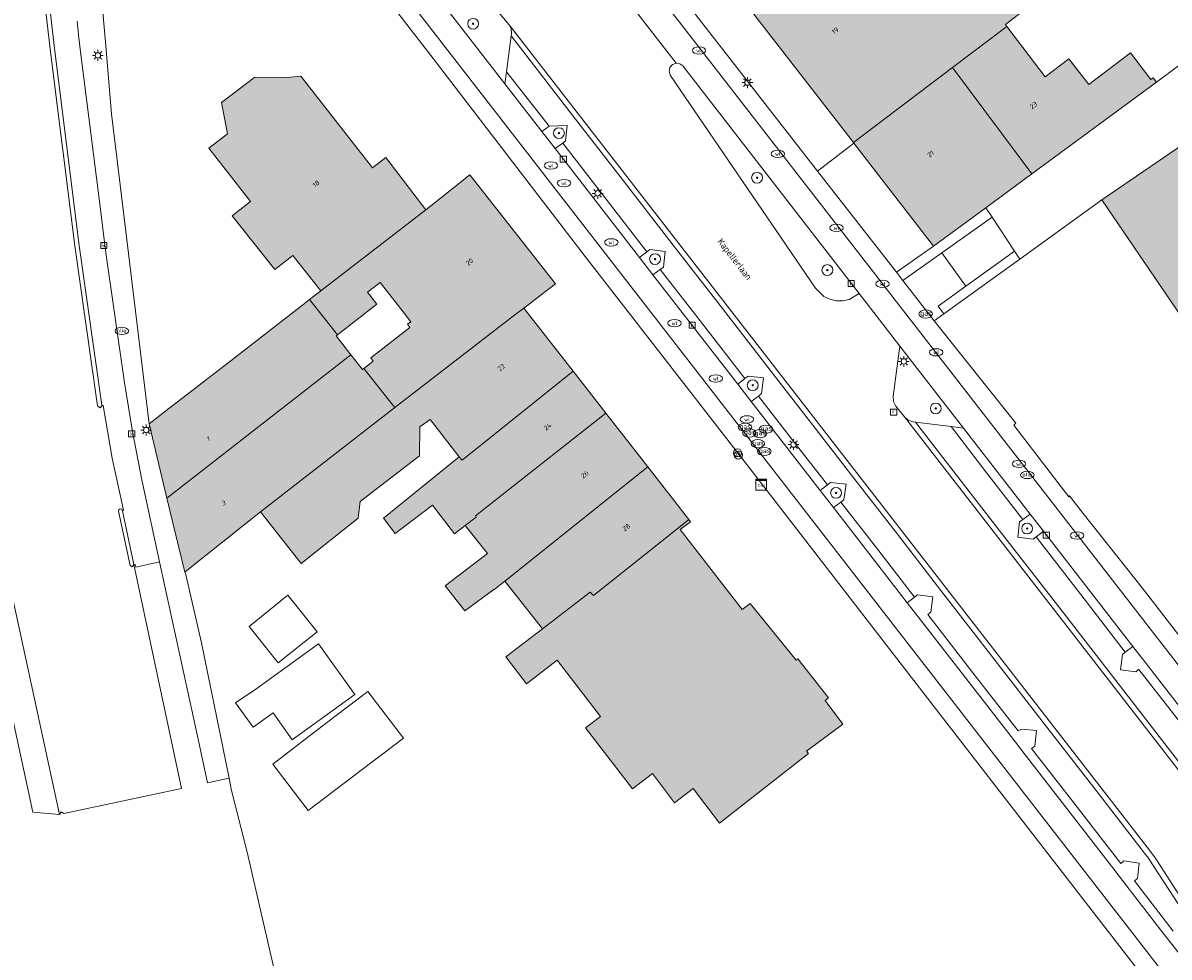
# Model space of a CAD drawing. Header units: metres. Extents: x 196496 to 197479, y 355250 to 356324.
# Tile 21 of 119: x 197061 to 197146, y 355483 to 355552. Entities that reach past the tile are written whole.
import ezdxf
from ezdxf.enums import TextEntityAlignment as Align

# ---------------------------------------------------------------- set-up
doc = ezdxf.new("R2010")
doc.units = ezdxf.units.M
doc.layers.get('0').update_dxf_attribs({"lineweight": 9})
for name, color, linetype, lineweight in [('B-WE-GR-BEPLANTING_CULTUUR_HEESTERS-GV', 251, 'Continuous', 9), ('B-WE-GR-BOOM-S', 251, 'Continuous', 9), ('B-WE-IE-MEUBILAIR_WATERWEGMEUBILAIR-S', 251, 'Continuous', 9), ('B-WE-IE-MEUBILAIR_WEGMEUBILAIR-GV', 251, 'Continuous', 9), ('B-WE-KL-BRANDSTOF_PUT-S', 251, 'Continuous', 9), ('B-WE-KL-DATA-S', 251, 'Continuous', 9), ('B-WE-KL-ET_LS_OV_LICHTMAST-S', 251, 'Continuous', 9), ('B-WE-KL-GAS_PUT-S', 251, 'Continuous', 9), ('B-WE-KL-WATER-S', 251, 'Continuous', 9), ('B-WE-OG-BEBOUWING-GV', 251, 'Continuous', 9), ('B-WE-OG-BEBOUWING_HUISNUMMER-T35', 90, 'Continuous', 9), ('B-WE-OG-BEBOUWING_STRAATNAAM-T35', 130, 'Continuous', 9), ('B-WE-OG-TERREIN_ERF-GV', 251, 'Continuous', 9), ('B-WE-RI-GWA_KOLK-S', 251, 'Continuous', 9), ('B-WE-RI-GWA_RIOOLPUT-S', 251, 'Continuous', 9), ('B-WE-VH-ONVERHARD-GV', 251, 'Continuous', 9), ('B-WE-VH-VERHARDING_ASFALT-GV', 251, 'Continuous', 9), ('B-WE-VH-VERHARDING_BEDRIJFSVLOERPLAAT-GV', 251, 'Continuous', 9), ('B-WE-VH-VERHARDING_BETONSTRAATSTEEN-GV', 251, 'Continuous', 9), ('B-WE-VH-VERHARDING_OPEN-GV', 251, 'Continuous', 9), ('B-WE-VH-VERHARDING_TEGEL-GV', 251, 'Continuous', 9)]:
    doc.layers.add(name, color=color, linetype=linetype, lineweight=lineweight)
doc.layers.add('X-XX-AL-PRESENTATIE_GEBOUW3-V', color=7, linetype='Continuous', lineweight=9, true_color=0xebe1d6)
doc.styles.add('NLCS-ISO', font='NLCS-ISO.ttf')
doc.styles.add('NLCS-ISO-ANNOTATIEF-T35', font='NLCS-ISO.ttf', dxfattribs={"height": 3.5})

# ---------------------------------------------------------------- blocks, each defined once
blk = doc.blocks.new('SIE-WATER_VERKLIKKER_TRANSPORTLEIDING-SO')
at = {"color": 0, "linetype": 'ByBlock', "lineweight": 18}
blk.add_circle((0, 0), 1.5, dxfattribs=at)
at = {"color": 0, "linetype": 'ByBlock', "lineweight": 18, "style": 'NLCS-ISO'}
blk.add_text('vt', height=1.5, dxfattribs=at).set_placement((0, 0), align=Align.MIDDLE_CENTER)
blk = doc.blocks.new('SKL-DATA_SIGNAAL_CAIKAST-SO')
at = {"color": 0, "linetype": 'ByBlock', "lineweight": 18}
for points in [[(-2, 2), (2, 2), (2, 1.68), (-2, 1.68)], [(-2, 1.52), (2, 1.52), (2, -2), (-2, -2)]]:
    blk.add_lwpolyline(points, close=True, dxfattribs=at)
at = {"color": 0, "linetype": 'ByBlock', "lineweight": 18, "style": 'NLCS-ISO'}
blk.add_text('cai', height=1.5, dxfattribs=at).set_placement((0, 0), align=Align.MIDDLE_CENTER)
blk = doc.blocks.new('SKL-ET_OV_LICHTMAST-SO')
at = {"color": 0, "linetype": 'ByBlock', "lineweight": 18}
for points in [[(-1.25, 0), (-2, 0)], [(-1.41, 1.41), (-0.88, 0.88)], [(0, 2), (0, 1.25)], [(0.88, 0.88), (1.41, 1.41)], [(2, 0), (1.25, 0)], [(-1.41, -1.41), (-0.88, -0.88)], [(0, -1.25), (0, -2)], [(0.88, -0.88), (1.41, -1.41)]]:
    blk.add_lwpolyline(points, dxfattribs=at)
blk.add_circle((0, 0), 1, dxfattribs=at)
blk = doc.blocks.new('SRI-KOLK-SO')
at = {"color": 0, "linetype": 'ByBlock', "lineweight": 18}
blk.add_lwpolyline([(-1.125, -1.125), (1.125, -1.125), (1.125, 1.125), (-1.125, 1.125)], close=True, dxfattribs=at)
at = {"color": 0, "linetype": 'ByBlock', "lineweight": 18, "style": 'NLCS-ISO'}
blk.add_text('k', height=1.5, dxfattribs=at).set_placement((0, 0), align=Align.MIDDLE_CENTER)
blk = doc.blocks.new('SKL-WATER_WATERLEIDINGPUT-SO')
at = {"color": 0, "linetype": 'ByBlock', "lineweight": 18}
blk.add_ellipse((0, 0), major_axis=(2.5, 0), ratio=0.54, dxfattribs=at)
at = {"color": 0, "linetype": 'ByBlock', "lineweight": 18, "style": 'NLCS-ISO'}
blk.add_text('wl', height=1.5, dxfattribs=at).set_placement((0, 0), align=Align.MIDDLE_CENTER)
blk = doc.blocks.new('SKL-GAS_PUT-SO')
at = {"color": 0, "linetype": 'ByBlock', "lineweight": 18}
blk.add_ellipse((0, 0), major_axis=(2.5, 0), ratio=0.601255, dxfattribs=at)
at = {"color": 0, "linetype": 'ByBlock', "lineweight": 18, "style": 'NLCS-ISO'}
blk.add_text('gas', height=1.8, dxfattribs=at).set_placement((0.12, 0.3), align=Align.MIDDLE_CENTER)
blk = doc.blocks.new('SKL-BENZINEPUT_OLIEPUT-SO')
at = {"color": 0, "linetype": 'ByBlock', "lineweight": 18}
blk.add_ellipse((0, 0), major_axis=(2.5, 0), ratio=0.54, dxfattribs=at)
at = {"color": 0, "linetype": 'ByBlock', "lineweight": 18, "style": 'NLCS-ISO'}
blk.add_text('olie', height=1.5, dxfattribs=at).set_placement((0, 0.16), align=Align.MIDDLE_CENTER)
blk = doc.blocks.new('SRI-PUT_INSPECTIEPUT_RIOOLPUT-SO')
at = {"color": 0, "linetype": 'ByBlock', "lineweight": 18}
blk.add_lwpolyline([(-1.12, -1.12), (1.12, -1.12), (1.12, 1.12), (-1.12, 1.12)], close=True, dxfattribs=at)
at = {"color": 0, "linetype": 'ByBlock', "lineweight": 18, "style": 'NLCS-ISO'}
blk.add_text('r', height=1.5, dxfattribs=at).set_placement((0, 0.28), align=Align.MIDDLE_CENTER)
blk = doc.blocks.new('SGR-BOOM_01-SO')
at = {"linetype": 'ByBlock', "lineweight": 18}
h = blk.add_hatch(color=0, dxfattribs=at)
h.dxf.hatch_style = 1
edge = h.paths.add_edge_path()
edge.add_arc((0, 0), 0.25, 0, 360)
at = {"color": 0, "linetype": 'ByBlock', "lineweight": 18}
for radius in [2, 0.25]:
    blk.add_circle((0, 0), radius, dxfattribs=at)

msp = doc.modelspace()

# ---------------------------------------------------------------- hatches: boundary and pattern name
at = {"layer": 'X-XX-AL-PRESENTATIE_GEBOUW3-V'}
for points in [[(197129.839, 355548.556), (197133.859, 355551.594), (197133.752, 355551.735), (197136.653, 355554.006), (197134.552, 355556.712), (197133.062, 355555.536), (197130.76, 355558.482), (197128.754, 355556.916), (197126.158, 355560.235), (197125.145, 355559.445), (197123.938, 355560.986), (197121.527, 355559.101), (197121.41, 355559.253), (197114.304, 355553.62), (197122.516, 355543.021)], [(197129.839, 355548.556), (197135.701, 355540.717), (197144.905, 355547.484), (197144.665, 355547.799), (197144.49, 355547.666), (197142.972, 355549.649), (197139.891, 355547.299), (197138.423, 355549.212), (197136.681, 355547.878), (197133.859, 355551.594)], [(197135.701, 355540.717), (197129.839, 355548.556), (197122.516, 355543.021), (197122.552, 355542.975), (197128.439, 355535.377), (197132.298, 355538.215)], [(197083.183, 355532.076), (197090.947, 355538.068), (197087.98, 355541.921), (197086.999, 355541.145), (197081.707, 355547.932), (197080.733, 355547.819), (197078.307, 355547.838), (197075.855, 355545.967), (197076.296, 355543.659), (197074.923, 355542.608), (197077.995, 355538.682), (197076.649, 355537.621), (197079.795, 355533.663), (197081.126, 355534.674)], [(197157.873, 355537.824), (197152.05, 355546.433), (197140.858, 355538.792), (197146.752, 355530.161)], [(197084.418, 355528.817), (197087.333, 355531.084), (197086.645, 355531.969), (197087.572, 355532.69), (197089.334, 355530.423), (197089.823, 355529.794), (197089.587, 355529.61), (197089.767, 355529.379), (197086.876, 355527.132), (197087.061, 355526.893), (197086.367, 355526.353), (197088.332, 355523.869), (197088.659, 355523.455), (197097.507, 355530.316), (197098.176, 355530.794), (197100.523, 355532.595), (197094.198, 355540.644), (197090.947, 355538.068), (197083.183, 355532.076), (197082.351, 355531.431)], [(197071.821, 355516.778), (197085.412, 355527.344), (197084.324, 355528.744), (197084.418, 355528.817), (197082.351, 355531.431), (197081.866, 355531.055), (197076.341, 355526.772), (197071.743, 355523.207), (197070.509, 355522.25)], [(197101.812, 355526.142), (197098.176, 355530.794), (197097.507, 355530.316), (197088.659, 355523.455), (197078.743, 355515.767), (197081.745, 355511.962), (197085.937, 355515.304), (197086.08, 355516.518), (197090.462, 355519.895), (197090.509, 355522.03), (197091.266, 355522.568), (197093.392, 355519.825), (197093.624, 355519.58)], [(197078.743, 355515.767), (197088.659, 355523.455), (197088.332, 355523.869), (197086.367, 355526.353), (197086.252, 355526.264), (197085.412, 355527.344), (197071.821, 355516.778), (197073.133, 355511.306), (197073.163, 355511.33)], [(197094.669, 355515.381), (197094.604, 355515.466), (197104.231, 355523.047), (197101.812, 355526.142), (197093.624, 355519.58), (197093.392, 355519.825), (197087.812, 355515.296), (197088.682, 355514.156), (197091.438, 355516.26), (197093.05, 355514.15), (197093.846, 355514.755)], [(197107.334, 355519.076), (197104.231, 355523.047), (197094.604, 355515.466), (197094.669, 355515.381), (197093.846, 355514.755), (197095.5, 355512.685), (197092.378, 355510.298), (197093.815, 355508.45), (197095.956, 355510.033), (197095.972, 355510.013), (197096.771, 355510.65)], [(197103.083, 355509.825), (197103.324, 355509.586), (197109.612, 355514.573), (197110.365, 355515.198), (197107.334, 355519.076), (197096.771, 355510.65), (197099.552, 355507.118)], [(197110.365, 355515.198), (197109.612, 355514.573), (197103.324, 355509.586), (197103.083, 355509.825), (197099.552, 355507.118), (197096.86, 355505.053), (197098.373, 355503.079), (197100.647, 355504.824), (197103.84, 355500.656), (197102.744, 355499.812), (197106.191, 355495.307), (197107.669, 355496.448), (197109.317, 355494.293), (197110.673, 355495.343), (197112.637, 355492.774), (197119.189, 355497.924), (197119.061, 355498.092), (197121.738, 355500.095), (197120.429, 355501.845), (197120.666, 355502.043), (197118.407, 355504.905), (197118.292, 355504.811), (197114.885, 355509.006), (197114.29, 355508.554), (197109.724, 355514.452), (197110.49, 355515.038)]]:
    msp.add_hatch(color=256, dxfattribs=at).paths.add_polyline_path(points)

# ---------------------------------------------------------------- linework, layer by layer
at = {"layer": 'B-WE-GR-BEPLANTING_CULTUUR_HEESTERS-GV', "flags": 128}
for points in [[(197097.235, 355550.89), (197097.257, 355551.097), (197097.236, 355551.424), (197097.1, 355551.722), (197086.707, 355564.038), (197084.905, 355562.663), (197096.782, 355547.346), (197096.906, 355548.246)], [(197109.437, 355548.872), (197109.16, 355548.784), (197108.966, 355548.568), (197108.905, 355548.284), (197108.996, 355548.008), (197119.719, 355532.275), (197120.344, 355531.668), (197120.77, 355531.458), (197121.243, 355531.344), (197121.729, 355531.338), (197122.194, 355531.436), (197122.949, 355531.87), (197109.912, 355548.676), (197109.7, 355548.837)], [(197126.278, 355522.778), (197126.565, 355522.533), (197126.922, 355522.408), (197127.107, 355522.382), (197129.727, 355522.052), (197130.658, 355521.932), (197125.957, 355527.992), (197125.455, 355524.29), (197125.479, 355523.911), (197125.65, 355523.572)]]:
    msp.add_lwpolyline(points, close=True, dxfattribs=at)
at = {"layer": 'B-WE-IE-MEUBILAIR_WEGMEUBILAIR-GV', "flags": 128}
for points in [[(197101.389, 355544.282), (197100.051, 355544.237), (197099.501, 355543.841), (197100.484, 355542.575), (197101.06, 355542.982), (197101.266, 355543.137)], [(197108.257, 355533.661), (197108.484, 355533.832), (197108.608, 355534.981), (197107.475, 355535.127), (197107.257, 355534.95), (197106.718, 355534.539), (197107.704, 355533.268)], [(197115.5, 355524.314), (197115.731, 355524.507), (197115.866, 355525.658), (197114.738, 355525.79), (197114.511, 355525.605), (197113.974, 355525.186), (197114.956, 355523.92)], [(197121.044, 355516.072), (197121.596, 355516.481), (197121.811, 355516.651), (197121.97, 355517.803), (197120.828, 355517.923), (197120.604, 355517.746), (197120.064, 355517.335)], [(197134.657, 355513.904), (197135.782, 355513.748), (197136.014, 355513.907), (197136.551, 355514.335), (197135.57, 355515.6), (197135.017, 355515.199), (197134.791, 355515.036)]]:
    msp.add_lwpolyline(points, close=True, dxfattribs=at)
at = {"layer": 'B-WE-OG-BEBOUWING-GV', "flags": 128}
for points in [[(197129.839, 355548.556), (197133.859, 355551.594), (197133.752, 355551.735), (197136.653, 355554.006), (197134.552, 355556.712), (197133.062, 355555.536), (197130.76, 355558.482), (197128.754, 355556.916), (197126.158, 355560.235), (197125.145, 355559.445), (197123.938, 355560.986), (197121.527, 355559.101), (197121.41, 355559.253), (197114.304, 355553.62), (197122.516, 355543.021)], [(197129.839, 355548.556), (197135.701, 355540.717), (197144.905, 355547.484), (197144.665, 355547.799), (197144.49, 355547.666), (197142.972, 355549.649), (197139.891, 355547.299), (197138.423, 355549.212), (197136.681, 355547.878), (197133.859, 355551.594)], [(197135.701, 355540.717), (197129.839, 355548.556), (197122.516, 355543.021), (197122.552, 355542.975), (197128.439, 355535.377), (197132.298, 355538.215)], [(197083.183, 355532.076), (197090.947, 355538.068), (197087.98, 355541.921), (197086.999, 355541.145), (197081.707, 355547.932), (197080.733, 355547.819), (197078.307, 355547.838), (197075.855, 355545.967), (197076.296, 355543.659), (197074.923, 355542.608), (197077.995, 355538.682), (197076.649, 355537.621), (197079.795, 355533.663), (197081.126, 355534.674)], [(197157.873, 355537.824), (197152.05, 355546.433), (197140.858, 355538.792), (197146.752, 355530.161)], [(197084.418, 355528.817), (197087.333, 355531.084), (197086.645, 355531.969), (197087.572, 355532.69), (197089.334, 355530.423), (197089.823, 355529.794), (197089.587, 355529.61), (197089.767, 355529.379), (197086.876, 355527.132), (197087.061, 355526.893), (197086.367, 355526.353), (197088.332, 355523.869), (197088.659, 355523.455), (197097.507, 355530.316), (197098.176, 355530.794), (197100.523, 355532.595), (197094.198, 355540.644), (197090.947, 355538.068), (197083.183, 355532.076), (197082.351, 355531.431)], [(197071.821, 355516.778), (197085.412, 355527.344), (197084.324, 355528.744), (197084.418, 355528.817), (197082.351, 355531.431), (197081.866, 355531.055), (197076.341, 355526.772), (197071.743, 355523.207), (197070.509, 355522.25)], [(197101.812, 355526.142), (197098.176, 355530.794), (197097.507, 355530.316), (197088.659, 355523.455), (197078.743, 355515.767), (197081.745, 355511.962), (197085.937, 355515.304), (197086.08, 355516.518), (197090.462, 355519.895), (197090.509, 355522.03), (197091.266, 355522.568), (197093.392, 355519.825), (197093.624, 355519.58)], [(197078.743, 355515.767), (197088.659, 355523.455), (197088.332, 355523.869), (197086.367, 355526.353), (197086.252, 355526.264), (197085.412, 355527.344), (197071.821, 355516.778), (197073.133, 355511.306), (197073.163, 355511.33)], [(197094.669, 355515.381), (197094.604, 355515.466), (197104.231, 355523.047), (197101.812, 355526.142), (197093.624, 355519.58), (197093.392, 355519.825), (197087.812, 355515.296), (197088.682, 355514.156), (197091.438, 355516.26), (197093.05, 355514.15), (197093.846, 355514.755)], [(197107.334, 355519.076), (197104.231, 355523.047), (197094.604, 355515.466), (197094.669, 355515.381), (197093.846, 355514.755), (197095.5, 355512.685), (197092.378, 355510.298), (197093.815, 355508.45), (197095.956, 355510.033), (197095.972, 355510.013), (197096.771, 355510.65)], [(197103.083, 355509.825), (197103.324, 355509.586), (197109.612, 355514.573), (197110.365, 355515.198), (197107.334, 355519.076), (197096.771, 355510.65), (197099.552, 355507.118)], [(197110.365, 355515.198), (197109.612, 355514.573), (197103.324, 355509.586), (197103.083, 355509.825), (197099.552, 355507.118), (197096.86, 355505.053), (197098.373, 355503.079), (197100.647, 355504.824), (197103.84, 355500.656), (197102.744, 355499.812), (197106.191, 355495.307), (197107.669, 355496.448), (197109.317, 355494.293), (197110.673, 355495.343), (197112.637, 355492.774), (197119.189, 355497.924), (197119.061, 355498.092), (197121.738, 355500.095), (197120.429, 355501.845), (197120.666, 355502.043), (197118.407, 355504.905), (197118.292, 355504.811), (197114.885, 355509.006), (197114.29, 355508.554), (197109.724, 355514.452), (197110.49, 355515.038)]]:
    msp.add_lwpolyline(points, close=True, dxfattribs=at)
at = {"layer": 'B-WE-OG-TERREIN_ERF-GV', "flags": 128}
for points in [[(197154.281, 355468.077), (197128.399, 355501.461), (197115.137, 355518.618), (197102.698, 355534.611), (197091.488, 355549.236), (197080.761, 355563.109)], [(197066.76, 355556.274), (197067.276, 355550.429), (197067.729, 355545.15), (197068.379, 355539.891), (197070.509, 355522.25), (197071.743, 355523.207), (197076.341, 355526.772), (197081.866, 355531.055), (197082.351, 355531.431), (197083.183, 355532.076), (197081.126, 355534.674), (197079.795, 355533.663), (197076.649, 355537.621), (197077.995, 355538.682), (197074.923, 355542.608), (197076.296, 355543.659), (197075.855, 355545.967), (197078.307, 355547.838), (197080.733, 355547.819), (197081.707, 355547.932), (197086.999, 355541.145), (197087.98, 355541.921), (197090.947, 355538.068), (197094.198, 355540.644), (197100.523, 355532.595), (197098.176, 355530.794), (197101.812, 355526.142), (197104.231, 355523.047), (197107.334, 355519.076), (197110.365, 355515.198), (197110.49, 355515.038), (197109.724, 355514.452), (197114.29, 355508.554), (197114.885, 355509.006), (197118.292, 355504.811), (197118.407, 355504.905), (197120.666, 355502.043), (197120.429, 355501.845), (197121.738, 355500.095), (197119.061, 355498.092), (197119.189, 355497.924), (197112.637, 355492.774), (197110.673, 355495.343), (197109.317, 355494.293), (197107.669, 355496.448), (197106.191, 355495.307), (197102.744, 355499.812), (197103.84, 355500.656), (197100.647, 355504.824), (197098.373, 355503.079), (197096.86, 355505.053), (197099.552, 355507.118), (197096.771, 355510.65), (197095.972, 355510.013), (197095.956, 355510.033), (197093.815, 355508.45), (197092.378, 355510.298), (197095.5, 355512.685), (197093.846, 355514.755), (197093.05, 355514.15), (197091.438, 355516.26), (197088.682, 355514.156), (197087.812, 355515.296), (197093.392, 355519.825), (197091.266, 355522.568), (197090.509, 355522.03), (197090.462, 355519.895), (197086.08, 355516.518), (197085.937, 355515.304), (197081.745, 355511.962), (197078.743, 355515.767), (197073.163, 355511.33), (197074.376, 355506.085), (197076.406, 355496.1), (197076.57, 355495.292), (197077.748, 355490.642), (197082.576, 355469.687)], [(197110.368, 355553.106), (197119.876, 355540.91), (197122.552, 355542.975), (197122.516, 355543.021), (197114.304, 355553.62)], [(197136.653, 355554.006), (197133.752, 355551.735), (197133.859, 355551.594), (197136.681, 355547.878), (197138.423, 355549.212), (197139.891, 355547.299), (197142.972, 355549.649), (197144.49, 355547.666), (197144.665, 355547.799), (197144.905, 355547.484), (197150.654, 355551.764)], [(197146.752, 355530.161), (197140.858, 355538.792), (197134.795, 355534.419), (197129.189, 355530.375), (197128.482, 355529.873), (197134.502, 355522.299), (197134.362, 355522.152), (197138.415, 355516.882), (197138.477, 355516.933), (197139.475, 355515.63), (197143.843, 355510.155), (197150.482, 355501.559)]]:
    msp.add_lwpolyline(points, dxfattribs=at)
for points in [[(197084.418, 355528.817), (197084.324, 355528.744), (197085.412, 355527.344), (197086.252, 355526.264), (197086.367, 355526.353), (197087.061, 355526.893), (197086.876, 355527.132), (197089.767, 355529.379), (197089.587, 355529.61), (197089.823, 355529.794), (197089.334, 355530.423), (197087.572, 355532.69), (197086.645, 355531.969), (197087.333, 355531.084)], [(197077.89, 355507.311), (197080.755, 355509.601), (197082.914, 355506.895), (197080.048, 355504.607)], [(197085.705, 355502.272), (197081.081, 355498.946), (197079.661, 355500.921), (197078.184, 355499.859), (197076.89, 355501.657), (197078.392, 355502.684), (197083.016, 355506.01)], [(197083.605, 355500.178), (197086.654, 355502.506), (197089.298, 355499.06), (197086.228, 355496.743), (197082.254, 355493.708), (197079.631, 355497.143)]]:
    msp.add_lwpolyline(points, close=True, dxfattribs=at)
at = {"layer": 'B-WE-VH-ONVERHARD-GV', "flags": 128}
for points in [[(197100.484, 355542.575), (197101.06, 355542.982), (197101.266, 355543.137), (197101.389, 355544.282), (197100.051, 355544.237), (197099.501, 355543.841)], [(197108.608, 355534.981), (197107.475, 355535.127), (197107.257, 355534.95), (197106.718, 355534.539), (197107.704, 355533.268), (197108.257, 355533.661), (197108.484, 355533.832)], [(197113.974, 355525.186), (197114.956, 355523.92), (197115.5, 355524.314), (197115.731, 355524.507), (197115.866, 355525.658), (197114.738, 355525.79), (197114.511, 355525.605)], [(197121.596, 355516.481), (197121.811, 355516.651), (197121.97, 355517.803), (197120.828, 355517.923), (197120.604, 355517.746), (197120.064, 355517.335), (197121.044, 355516.072)], [(197134.657, 355513.904), (197135.782, 355513.748), (197136.014, 355513.907), (197136.551, 355514.335), (197135.57, 355515.6), (197135.017, 355515.199), (197134.791, 355515.036)]]:
    msp.add_lwpolyline(points, close=True, dxfattribs=at)
at = {"layer": 'B-WE-VH-VERHARDING_ASFALT-GV', "flags": 128}
for points in [[(197150.654, 355551.764), (197144.905, 355547.484), (197135.701, 355540.717), (197132.298, 355538.215), (197132.762, 355537.509), (197134.403, 355535.002), (197134.795, 355534.419), (197140.858, 355538.792), (197152.05, 355546.433), (197169.526, 355560.015), (197174.825, 355564.037), (197171.837, 355567.533), (197153.433, 355553.832), (197153.443, 355553.82), (197150.727, 355551.672)], [(197056.353, 355527.817), (197053.036, 355542.644), (197050.09, 355555.924), (197049.907, 355556.667), (197047.996, 355556.208), (197048.339, 355554.703), (197050.604, 355544.916), (197054.751, 355526.358), (197059.551, 355504.565), (197061.929, 355493.601), (197063.888, 355493.432), (197060.817, 355507.645), (197058.247, 355519.248)], [(197129.058, 355534.887), (197130.816, 355532.41), (197134.403, 355535.002), (197132.762, 355537.509)], [(197139.306, 355509.662), (197136.014, 355513.907), (197135.782, 355513.748), (197134.657, 355513.904), (197134.791, 355515.036), (197135.017, 355515.199), (197132.372, 355518.626), (197129.727, 355522.052), (197127.107, 355522.382), (197130.904, 355517.487), (197134.049, 355513.432), (197137.849, 355508.532), (197141.651, 355503.631), (197146.707, 355497.112), (197147.051, 355499.73), (197143.593, 355504.117), (197143.579, 355504.135), (197143.371, 355503.961), (197142.242, 355504.09), (197142.385, 355505.239), (197142.598, 355505.417)]]:
    msp.add_lwpolyline(points, close=True, dxfattribs=at)
for points in [[(197086.707, 355564.038), (197097.1, 355551.722), (197144.387, 355490.786), (197144.792, 355490.226), (197145.177, 355489.653), (197148.747, 355484.133)], [(197060.817, 355507.645), (197063.888, 355493.432), (197064.014, 355493.619), (197064.201, 355493.493), (197072.895, 355495.351), (197069.367, 355511.865), (197069.264, 355511.7), (197069.1, 355511.805), (197068.233, 355515.802), (197068.258, 355515.923), (197068.365, 355515.987), (197068.483, 355515.951), (197068.537, 355515.839), (197068.622, 355515.889), (197067.778, 355519.736), (197067.121, 355523.619), (197067.026, 355523.626), (197067.027, 355523.62), (197066.879, 355523.449), (197066.701, 355523.589), (197065.011, 355535.404), (197063.218, 355549.713), (197061.781, 355562.24)], [(197146.784, 355496.341), (197126.278, 355522.778), (197125.65, 355523.572), (197125.479, 355523.911), (197125.455, 355524.29), (197125.957, 355527.992), (197122.949, 355531.87), (197122.194, 355531.436), (197121.729, 355531.338), (197121.243, 355531.344), (197120.77, 355531.458), (197120.344, 355531.668), (197119.719, 355532.275), (197108.996, 355548.008), (197108.905, 355548.284), (197108.966, 355548.568), (197109.16, 355548.784), (197109.437, 355548.872), (197105.045, 355554.546)], [(197147.988, 355484.56), (197144.343, 355490.142), (197144.233, 355490.29), (197144.091, 355490.48), (197140.436, 355495.192), (197136.639, 355500.087), (197132.811, 355505.023), (197128.983, 355509.959), (197125.768, 355514.104), (197122.55, 355518.253), (197119.515, 355522.165), (197116.453, 355526.113), (197112.844, 355530.766), (197109.211, 355535.449), (197105.61, 355540.092), (197101.996, 355544.752), (197097.235, 355550.89), (197096.906, 355548.246), (197100.051, 355544.237), (197101.389, 355544.282), (197101.266, 355543.137), (197101.06, 355542.982), (197104.159, 355538.966), (197107.257, 355534.95), (197107.475, 355535.127), (197108.608, 355534.981), (197108.484, 355533.832), (197108.257, 355533.661), (197111.384, 355529.633), (197114.511, 355525.605), (197114.738, 355525.79), (197115.866, 355525.658), (197115.731, 355524.507), (197115.5, 355524.314), (197118.052, 355521.03), (197120.604, 355517.746), (197120.828, 355517.923), (197121.97, 355517.803), (197121.811, 355516.651), (197121.596, 355516.481), (197124.312, 355512.974), (197127.027, 355509.467), (197127.256, 355509.642), (197128.39, 355509.499), (197128.242, 355508.352), (197128.012, 355508.19), (197131.348, 355503.889), (197134.684, 355499.588), (197134.926, 355499.72), (197136.041, 355499.623), (197135.912, 355498.469), (197135.672, 355498.299), (197138.974, 355494.058), (197142.276, 355489.817), (197142.492, 355489.993), (197143.629, 355489.84), (197143.497, 355488.711), (197143.263, 355488.529), (197146.125, 355484.82)]]:
    msp.add_lwpolyline(points, dxfattribs=at)
at = {"layer": 'B-WE-VH-VERHARDING_BEDRIJFSVLOERPLAAT-GV', "flags": 128}
for points in [[(197061.947, 355562.415), (197061.79, 355562.303), (197061.781, 355562.24), (197063.218, 355549.713), (197065.011, 355535.404), (197066.701, 355523.589), (197066.879, 355523.449), (197067.027, 355523.62), (197067.026, 355523.626), (197065.332, 355535.426), (197063.54, 355549.767), (197062.103, 355562.303)], [(197069.367, 355511.865), (197068.537, 355515.839), (197068.483, 355515.951), (197068.365, 355515.987), (197068.258, 355515.923), (197068.233, 355515.802), (197069.1, 355511.805), (197069.264, 355511.7)]]:
    msp.add_lwpolyline(points, close=True, dxfattribs=at)
at = {"layer": 'B-WE-VH-VERHARDING_BETONSTRAATSTEEN-GV', "flags": 128}
msp.add_lwpolyline([(197148.747, 355484.133), (197145.177, 355489.653), (197144.792, 355490.226), (197144.387, 355490.786), (197097.1, 355551.722), (197097.236, 355551.424), (197097.257, 355551.097), (197097.235, 355550.89), (197101.996, 355544.752), (197105.61, 355540.092), (197109.211, 355535.449), (197112.844, 355530.766), (197116.453, 355526.113), (197119.515, 355522.165), (197122.55, 355518.253), (197125.768, 355514.104), (197128.983, 355509.959), (197132.811, 355505.023), (197136.639, 355500.087), (197140.436, 355495.192), (197144.091, 355490.48), (197144.233, 355490.29), (197144.343, 355490.142), (197147.988, 355484.56)], dxfattribs=at)
for points in [[(197096.906, 355548.246), (197096.782, 355547.346), (197099.501, 355543.841), (197100.051, 355544.237)], [(197106.718, 355534.539), (197107.257, 355534.95), (197104.159, 355538.966), (197101.06, 355542.982), (197100.484, 355542.575)], [(197113.974, 355525.186), (197114.511, 355525.605), (197111.384, 355529.633), (197108.257, 355533.661), (197107.704, 355533.268)], [(197120.064, 355517.335), (197120.604, 355517.746), (197118.052, 355521.03), (197115.5, 355524.314), (197114.956, 355523.92)], [(197146.784, 355496.341), (197146.679, 355496.865), (197146.707, 355497.112), (197141.651, 355503.631), (197137.849, 355508.532), (197134.049, 355513.432), (197130.904, 355517.487), (197127.107, 355522.382), (197126.922, 355522.408), (197126.565, 355522.533), (197126.278, 355522.778)], [(197135.017, 355515.199), (197135.57, 355515.6), (197130.658, 355521.932), (197129.727, 355522.052), (197132.372, 355518.626)], [(197126.488, 355509.055), (197127.027, 355509.467), (197124.312, 355512.974), (197121.596, 355516.481), (197121.044, 355516.072)], [(197136.551, 355514.335), (197136.014, 355513.907), (197139.306, 355509.662), (197142.598, 355505.417), (197143.159, 355505.816)]]:
    msp.add_lwpolyline(points, close=True, dxfattribs=at)
at = {"layer": 'B-WE-VH-VERHARDING_OPEN-GV', "flags": 128}
for points in [[(197122.552, 355542.975), (197119.876, 355540.91), (197125.695, 355533.446), (197128.439, 355535.377)], [(197129.058, 355534.887), (197132.762, 355537.509), (197132.298, 355538.215), (197128.439, 355535.377), (197125.695, 355533.446), (197126.167, 355532.84)], [(197129.042, 355530.579), (197129.189, 355530.375), (197134.795, 355534.419), (197134.403, 355535.002), (197130.816, 355532.41), (197128.782, 355530.94)], [(197129.058, 355534.887), (197126.167, 355532.84), (197128.482, 355529.873), (197129.189, 355530.375), (197129.042, 355530.579), (197128.782, 355530.94), (197130.816, 355532.41)]]:
    msp.add_lwpolyline(points, close=True, dxfattribs=at)
at = {"layer": 'B-WE-VH-VERHARDING_TEGEL-GV', "flags": 128}
for points in [[(197155.107, 355493.368), (197094.596, 355571.376), (197094.568, 355571.412), (197090.904, 355576.127), (197089.298, 355574.885), (197094.4, 355568.294), (197094.601, 355568.441), (197105.244, 355554.716), (197105.045, 355554.546), (197109.437, 355548.872), (197109.7, 355548.837), (197109.912, 355548.676), (197122.949, 355531.87), (197125.957, 355527.992), (197130.658, 355521.932), (197135.57, 355515.6), (197136.551, 355514.335), (197143.159, 355505.816), (197144.131, 355504.563), (197147.181, 355500.632)], [(197150.482, 355501.559), (197143.843, 355510.155), (197139.475, 355515.63), (197138.477, 355516.933), (197138.415, 355516.882), (197134.362, 355522.152), (197134.502, 355522.299), (197128.482, 355529.873), (197126.167, 355532.84), (197125.695, 355533.446), (197119.876, 355540.91), (197110.368, 355553.106), (197106.342, 355558.306), (197106.207, 355558.259), (197105.894, 355558.592), (197105.896, 355558.731), (197095.636, 355572.057), (197095.445, 355572.073), (197094.568, 355571.412), (197094.596, 355571.376), (197155.107, 355493.368)], [(197218.613, 355387.394), (197081.075, 355564.647)], [(197081.075, 355564.647), (197218.613, 355387.394)], [(197080.761, 355563.109), (197091.488, 355549.236), (197102.698, 355534.611), (197115.137, 355518.618), (197128.399, 355501.461), (197154.281, 355468.077)], [(197062.103, 355562.303), (197063.54, 355549.767), (197065.332, 355535.426), (197067.026, 355523.626), (197067.121, 355523.619), (197067.778, 355519.736), (197068.622, 355515.889), (197068.537, 355515.839), (197069.367, 355511.865), (197069.477, 355511.886), (197069.517, 355511.69), (197071.272, 355512.064), (197069.973, 355518.128), (197069.268, 355521.695), (197068.689, 355525.285), (197067.317, 355534.887), (197067.057, 355536.877), (197066.814, 355538.875), (197065.47, 355549.532), (197065.327, 355550.749), (197065.205, 355551.973)], [(197147.287, 355482.245), (197145.232, 355484.894), (197142.719, 355488.133), (197141.74, 355489.395), (197135.129, 355497.918), (197134.158, 355499.169), (197127.466, 355507.794), (197126.488, 355509.055), (197121.044, 355516.072), (197120.064, 355517.335), (197114.956, 355523.92), (197113.974, 355525.186), (197107.704, 355533.268), (197106.718, 355534.539), (197100.484, 355542.575), (197099.501, 355543.841), (197096.782, 355547.346), (197084.905, 355562.663)], [(197065.205, 355551.973), (197065.327, 355550.749), (197065.47, 355549.532), (197066.814, 355538.875), (197067.057, 355536.877), (197067.317, 355534.887), (197068.689, 355525.285), (197069.268, 355521.695), (197069.973, 355518.128), (197071.272, 355512.064), (197074.2, 355498.636), (197074.815, 355495.761), (197076.406, 355496.1), (197074.376, 355506.085), (197073.163, 355511.33), (197073.133, 355511.306), (197071.821, 355516.778), (197070.509, 355522.25), (197068.379, 355539.891), (197067.729, 355545.15), (197067.276, 355550.429), (197066.76, 355556.274)]]:
    msp.add_lwpolyline(points, dxfattribs=at)

# ---------------------------------------------------------------- block references
at = {"layer": 'B-WE-GR-BOOM-S', "xscale": 0.2, "yscale": 0.2, "zscale": 0.2}
for p in [(197094.433, 355551.79), (197100.773, 355543.717), (197115.4, 355540.422), (197107.869, 355534.419), (197120.592, 355533.609), (197115.081, 355525.108), (197128.598, 355523.394), (197121.236, 355517.163), (197135.344, 355514.533)]:
    msp.add_blockref('SGR-BOOM_01-SO', p, dxfattribs=at)
at = {"layer": 'B-WE-IE-MEUBILAIR_WATERWEGMEUBILAIR-S', "xscale": 0.2, "yscale": 0.2, "zscale": 0.2}
for p in [(197113.961, 355520.124), (197114.023, 355519.951)]:
    msp.add_blockref('SIE-WATER_VERKLIKKER_TRANSPORTLEIDING-SO', p, dxfattribs=at)
at = {"layer": 'B-WE-KL-BRANDSTOF_PUT-S', "xscale": 0.2, "yscale": 0.2, "zscale": 0.2}
for p in [(197068.487, 355529.117), (197135.356, 355518.485)]:
    msp.add_blockref('SKL-BENZINEPUT_OLIEPUT-SO', p, dxfattribs=at)
at = {"layer": 'B-WE-KL-DATA-S', "xscale": 0.2, "yscale": 0.2, "zscale": 0.2}
msp.add_blockref('SKL-DATA_SIGNAAL_CAIKAST-SO', (197115.71, 355517.766), dxfattribs=at)
at = {"layer": 'B-WE-KL-ET_LS_OV_LICHTMAST-S', "xscale": 0.2, "yscale": 0.2, "zscale": 0.2}
for p in [(197066.724, 355549.454), (197114.69, 355547.448), (197103.633, 355539.273), (197126.241, 355526.861), (197070.293, 355521.8), (197118.097, 355520.729)]:
    msp.add_blockref('SKL-ET_OV_LICHTMAST-SO', p, dxfattribs=at)
at = {"layer": 'B-WE-KL-GAS_PUT-S', "xscale": 0.2, "yscale": 0.2, "zscale": 0.2}
for p in [(197127.855, 355530.367), (197114.507, 355522.008), (197114.835, 355521.587), (197115.62, 355521.534), (197116.059, 355521.869), (197115.458, 355520.796), (197115.941, 355520.219)]:
    msp.add_blockref('SKL-GAS_PUT-SO', p, dxfattribs=at)
at = {"layer": 'B-WE-KL-WATER-S', "xscale": 0.2, "yscale": 0.2, "zscale": 0.2}
for p in [(197111.118, 355549.82), (197116.939, 355542.194), (197100.18, 355541.325), (197101.149, 355540.03), (197121.266, 355536.728), (197104.637, 355535.656), (197124.667, 355532.592), (197109.303, 355529.691), (197128.628, 355527.537), (197112.352, 355525.605), (197114.66, 355522.589), (197134.747, 355519.304), (197139.036, 355514.019)]:
    msp.add_blockref('SKL-WATER_WATERLEIDINGPUT-SO', p, dxfattribs=at)
at = {"layer": 'B-WE-RI-GWA_KOLK-S', "xscale": 0.2, "yscale": 0.2, "zscale": 0.2}
for p in [(197101.097, 355541.791), (197067.162, 355535.429), (197122.352, 355532.619), (197110.61, 355529.541), (197069.217, 355521.517), (197136.764, 355514.033)]:
    msp.add_blockref('SRI-KOLK-SO', p, dxfattribs=at)
at = {"layer": 'B-WE-RI-GWA_RIOOLPUT-S', "xscale": 0.2, "yscale": 0.2, "zscale": 0.2}
msp.add_blockref('SRI-PUT_INSPECTIEPUT_RIOOLPUT-SO', (197125.49, 355523.115), dxfattribs=at)

# ---------------------------------------------------------------- texts
at = {"layer": 'B-WE-OG-BEBOUWING_HUISNUMMER-T35', "style": 'NLCS-ISO-ANNOTATIEF-T35'}
for s, rotation, p in [('19', 37.8, (197121.174, 355551.284)), ('23', 36.3, (197135.821, 355545.77)), ('21', 37.8, (197128.225, 355542.184)), ('18', 37.9, (197082.835, 355539.98)), ('20', 38.2, (197094.165, 355534.212)), ('22', 38, (197096.511, 355526.429)), ('24', 38, (197099.931, 355522.054)), ('1', 13.5, (197074.884, 355521.16)), ('26', 38, (197102.684, 355518.531)), ('3', 13.5, (197076.021, 355516.417)), ('28', 38, (197105.743, 355514.615))]:
    msp.add_text(s, height=0.36, rotation=rotation, dxfattribs=at).set_placement(p, align=Align.MIDDLE)
at = {"layer": 'B-WE-OG-BEBOUWING_STRAATNAAM-T35', "style": 'NLCS-ISO-ANNOTATIEF-T35'}
msp.add_text('Kapellerlaan', height=0.5, rotation=307.9, dxfattribs=at).set_placement((197113.698, 355534.373), align=Align.MIDDLE)

doc.saveas('drawing.dxf')
